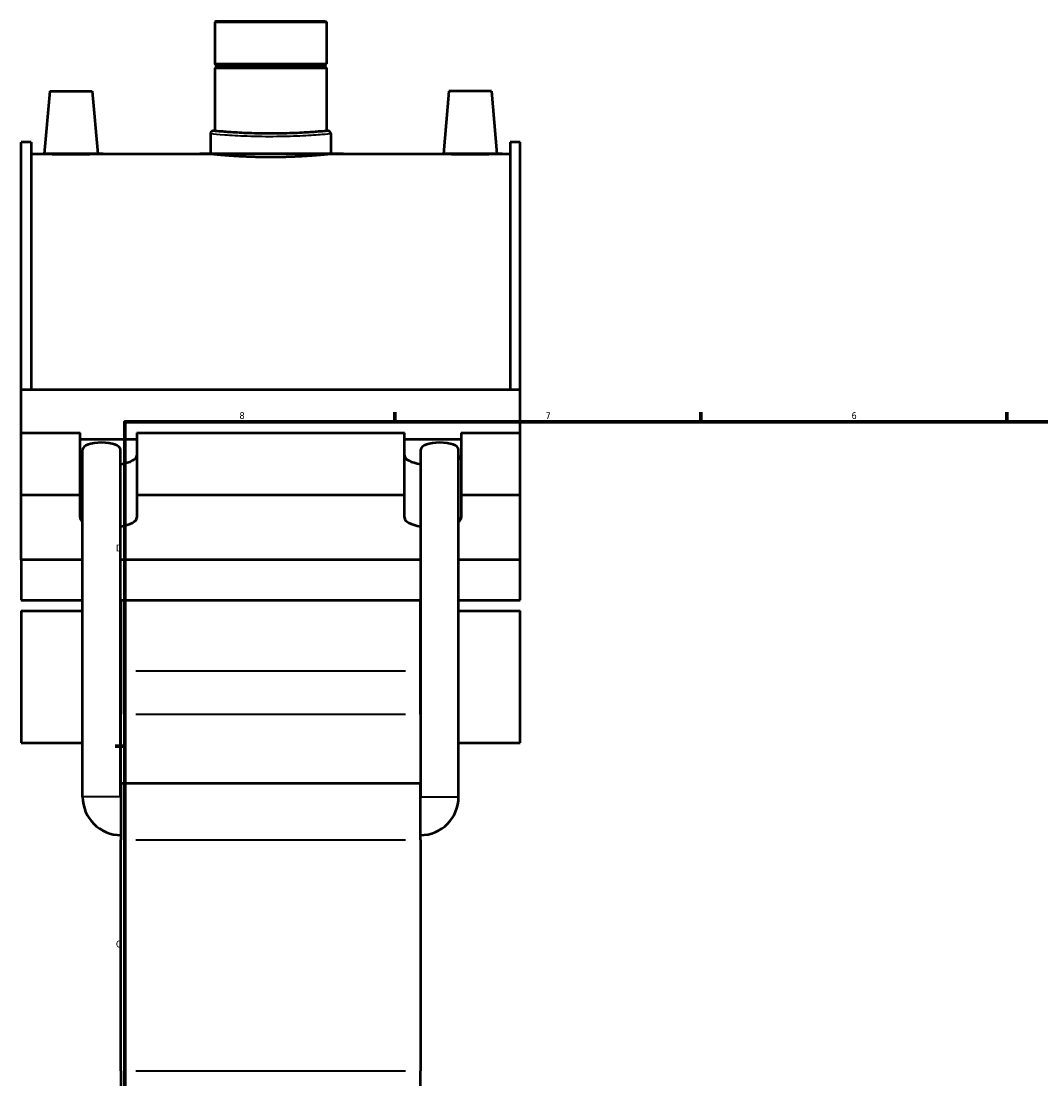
# Model space of a CAD drawing. Header units: inches. Extents: x -0.9 to 60.9, y -1.4 to 50.4.
# Tile 2 of 7: x -0.9 to 13.2, y 11.9 to 26.6. Entities that reach past the tile are written whole.
import ezdxf

# ---------------------------------------------------------------- set-up
doc = ezdxf.new("R2010")
doc.units = ezdxf.units.IN
doc.header["$MEASUREMENT"] = 0
for name, color, linetype, lineweight in [('Border (ANSI)', 7, 'Continuous', 70), ('Visible (ANSI)', 7, 'Continuous', 50), ('Visible Narrow (ANSI)', 7, 'Continuous', 35)]:
    doc.layers.add(name, color=color, linetype=linetype, lineweight=lineweight)
doc.styles.add('Note Text (ANSI)', font='tahoma.ttf')

# ---------------------------------------------------------------- blocks, each defined once
blk = doc.blocks.new('Borders Default Border')
at = {"layer": 'Border (ANSI)'}
for p, q in [((4.250000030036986, 21.00000006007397), (4.250000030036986, 21.13448766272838)), ((8.500000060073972, 21.00000006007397), (8.500000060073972, 21.13448766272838)), ((12.7499993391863, 21.00000006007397), (12.7499993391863, 21.13448766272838)), ((21.24999939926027, 21.00000006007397), (21.24999939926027, 21.13448766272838)), ((25.4999986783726, 21.00000006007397), (25.4999986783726, 21.13448766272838)), ((29.75000096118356, 21.00000006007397), (29.75000096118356, 21.13448766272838)), ((0.4999999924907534, 16.49999993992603), (0.3655118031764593, 16.49999993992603)), ((33.49999855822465, 16.49999993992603), (33.63448916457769, 16.49999993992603)), ((0.4999999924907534, 5.500000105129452), (0.3655118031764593, 5.500000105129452)), ((33.49999855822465, 5.500000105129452), (33.63448916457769, 5.500000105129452)), ((4.250000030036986, 0.9999999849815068), (4.250000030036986, 0.8655118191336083)), ((8.500000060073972, 0.9999999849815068), (8.500000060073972, 0.8655118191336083)), ((12.7499993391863, 0.9999999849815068), (12.7499993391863, 0.8655118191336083)), ((21.24999939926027, 0.9999999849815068), (21.24999939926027, 0.8655118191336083)), ((25.4999986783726, 0.9999999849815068), (25.4999986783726, 0.8655118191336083)), ((29.75000096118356, 0.9999999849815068), (29.75000096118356, 0.8655118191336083))]:
    blk.add_line(p, q, dxfattribs=at)
at = {"layer": 'Border (ANSI)', "flags": 128}
for points in [[(17.00000012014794, 21.39999960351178), (17.00000012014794, 21.00000006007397), (16.88453043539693, 21.19999983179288), (17.11546980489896, 21.19999983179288), (17.00000012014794, 21.00000006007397)], [(0.4999999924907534, 0.9999999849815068), (0.4999999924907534, 21.00000006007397), (33.49999855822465, 21.00000006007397), (33.49999855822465, 0.9999999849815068), (0.4999999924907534, 0.9999999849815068)], [(0.1000000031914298, 11.0000002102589), (0.4999999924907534, 11.0000002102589), (0.3000000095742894, 11.11546989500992), (0.3000000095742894, 10.88452977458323), (0.4999999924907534, 11.0000002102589)], [(33.90000110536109, 11.0000002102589), (33.49999855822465, 11.0000002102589), (33.69999983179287, 11.11546989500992), (33.69999983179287, 10.88452977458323), (33.49999855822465, 11.0000002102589)], [(17.00000012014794, 0.6000000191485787), (17.00000012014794, 0.9999999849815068), (16.88453043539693, 0.8000000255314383), (17.11546980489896, 0.8000000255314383), (17.00000012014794, 0.9999999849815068)]]:
    blk.add_lwpolyline(points, dxfattribs=at)
at = {"layer": 'Border (ANSI)', "color": 5, "true_color": 0x0000ff, "char_height": 0.09448818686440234, "attachment_point": 7, "style": 'Note Text (ANSI)'}
for s, insert in [('8', (2.09415882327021, 21.03785602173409)), ('7', (6.345746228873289, 21.04)), ('6', (10.59483913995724, 21.03800916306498)), ('5', (14.84733363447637, 21.03800916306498)), ('4', (19.0920422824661, 21.04)), ('3', (23.34559504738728, 21.03800916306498)), ('2', (27.59635095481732, 21.04)), ('1', (31.85368325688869, 21.04)), ('D', (0.378138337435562, 19.2027559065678)), ('D', (33.55262652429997, 19.2027559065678)), ('C', (0.3779006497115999, 13.70107135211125)), ('C', (33.552388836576, 13.70107135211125)), ('B', (0.3839194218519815, 8.202755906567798)), ('B', (33.55840760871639, 8.202755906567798)), ('A', (0.3725641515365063, 2.702755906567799)), ('A', (33.54705233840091, 2.702755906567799)), ('8', (2.09415882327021, 0.8633678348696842)), ('7', (6.345746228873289, 0.8655118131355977)), ('6', (10.59483913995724, 0.8635209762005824)), ('5', (14.84733363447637, 0.8635209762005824)), ('4', (19.0920422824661, 0.8655118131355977)), ('3', (23.34559504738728, 0.8635209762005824)), ('2', (27.59635095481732, 0.8655118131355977)), ('1', (31.85368325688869, 0.8655118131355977))]:
    blk.add_mtext(s, dxfattribs=dict(at, insert=insert))

msp = doc.modelspace()

# ---------------------------------------------------------------- linework, layer by layer
at = {"layer": 'Visible (ANSI)'}
for p, q in [((1.763593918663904, 26.56400509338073), (1.751668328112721, 26.55207950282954)), ((3.301995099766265, 26.55207950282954), (1.751668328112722, 26.55207950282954)), ((1.751668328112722, 26.55207950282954), (1.751668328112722, 25.97035679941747)), ((1.763593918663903, 26.56400509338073), (3.290069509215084, 26.56400509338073)), ((3.290069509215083, 26.56400509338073), (3.301995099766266, 26.55207950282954)), ((3.301995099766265, 26.55207950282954), (3.301995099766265, 25.97035679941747)), ((1.751668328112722, 25.97035679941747), (3.301995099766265, 25.97035679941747)), ((1.771353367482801, 25.95067176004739), (1.751668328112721, 25.97035679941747)), ((1.771353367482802, 25.93098672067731), (1.751668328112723, 25.91130168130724)), ((3.301995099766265, 25.91130168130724), (1.751668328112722, 25.91130168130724)), ((1.751668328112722, 25.91130168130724), (1.751668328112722, 25.03940666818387)), ((1.771353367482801, 25.95067176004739), (3.282310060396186, 25.95067176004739)), ((1.771353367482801, 25.95067176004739), (1.771353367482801, 25.93098672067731)), ((3.282310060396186, 25.93098672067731), (1.771353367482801, 25.93098672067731)), ((3.282310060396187, 25.95067176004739), (3.301995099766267, 25.97035679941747)), ((3.282310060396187, 25.95067176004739), (3.282310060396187, 25.93098672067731)), ((3.282310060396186, 25.93098672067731), (3.301995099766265, 25.91130168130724)), ((3.301995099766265, 25.91130168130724), (3.301995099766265, 25.03940666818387)), ((-0.5404438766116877, 25.59014682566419), (-0.6162214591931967, 24.72400509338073)), ((-0.5404438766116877, 25.59014682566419), (0.05010730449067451, 25.59014682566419)), ((0.05010730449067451, 25.59014682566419), (0.1258848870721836, 24.72400509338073)), ((5.003556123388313, 25.59014682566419), (4.927778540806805, 24.72400509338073)), ((5.594107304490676, 25.59014682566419), (5.003556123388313, 25.59014682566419)), ((5.594107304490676, 25.59014682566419), (5.669884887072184, 24.72400509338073)), ((1.692040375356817, 25.00362989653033), (1.692040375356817, 24.72400509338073)), ((1.751668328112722, 25.03940666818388), (1.72781714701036, 25.03940666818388)), ((3.325846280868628, 25.03940666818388), (3.301995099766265, 25.03940666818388)), ((3.361623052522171, 25.00362989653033), (3.361623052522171, 24.72400509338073)), ((-0.9381682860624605, 21.45138478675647), (-0.938168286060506, 24.8817058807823)), ((-0.7995682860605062, 24.8817058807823), (-0.938168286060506, 24.8817058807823)), ((-0.7995682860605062, 24.8817058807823), (-0.7995682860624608, 21.45138478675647)), ((5.853231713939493, 24.8817058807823), (5.853231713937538, 21.45138478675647)), ((5.991831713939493, 24.8817058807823), (5.853231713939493, 24.8817058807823)), ((5.991831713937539, 21.45138478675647), (5.991831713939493, 24.8817058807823)), ((-0.7995682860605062, 24.72400509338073), (-0.6162214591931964, 24.72400509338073)), ((0.1258848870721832, 24.72400509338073), (1.692040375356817, 24.72400509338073)), ((3.361623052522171, 24.72400509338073), (4.927778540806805, 24.72400509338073)), ((5.669884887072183, 24.72400509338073), (5.853231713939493, 24.72400509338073)), ((-0.9381682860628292, 21.45138478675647), (5.99183171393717, 21.45138478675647)), ((-0.9381682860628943, 20.84972495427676), (-0.9381682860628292, 21.45138478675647)), ((5.991831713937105, 20.84972495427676), (5.99183171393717, 21.45138478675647)), ((-0.9381682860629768, 20.84972495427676), (-0.1196702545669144, 20.84972495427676)), ((-0.9381682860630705, 19.98528173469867), (-0.9381682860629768, 20.84972495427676)), ((-0.1196702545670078, 19.98528173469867), (-0.1196702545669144, 20.84972495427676)), ((-0.119670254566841, 20.759830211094), (0.6688336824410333, 20.759830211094)), ((0.6688336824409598, 20.84972495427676), (0.6688336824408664, 19.98528173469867)), ((0.6688336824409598, 20.84972495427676), (4.384829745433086, 20.84972495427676)), ((4.384829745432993, 19.98528173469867), (4.384829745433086, 20.84972495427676)), ((4.384829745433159, 20.759830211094), (5.173333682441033, 20.759830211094)), ((5.173333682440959, 20.84972495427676), (5.173333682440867, 19.98528173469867)), ((5.173333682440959, 20.84972495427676), (5.991831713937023, 20.84972495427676)), ((5.991831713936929, 19.98528173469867), (5.991831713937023, 20.84972495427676)), ((-0.08440844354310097, 15.79419800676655), (-0.08440844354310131, 20.61784706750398)), ((0.4412608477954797, 15.79419800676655), (0.4412608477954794, 20.61784706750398)), ((4.612402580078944, 15.79419800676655), (4.612402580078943, 20.61784706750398)), ((5.138071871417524, 15.79419800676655), (5.138071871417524, 20.61784706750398)), ((-0.9381682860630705, 19.98528173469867), (-0.1196702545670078, 19.98528173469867)), ((-0.9381682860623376, 19.08633430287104), (-0.9381682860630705, 19.98528173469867)), ((-0.1196702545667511, 19.670650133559), (-0.1196702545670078, 19.98528173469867)), ((0.6688336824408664, 19.98528173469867), (0.6688336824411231, 19.670650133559)), ((0.6688336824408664, 19.98528173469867), (4.384829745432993, 19.98528173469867)), ((4.38482974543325, 19.670650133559), (4.384829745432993, 19.98528173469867)), ((5.173333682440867, 19.98528173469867), (5.173333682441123, 19.670650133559)), ((5.173333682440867, 19.98528173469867), (5.991831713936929, 19.98528173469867)), ((5.991831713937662, 19.08633430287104), (5.991831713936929, 19.98528173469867)), ((-0.08440844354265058, 19.08633430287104), (-0.9381682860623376, 19.08633430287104)), ((-0.9381682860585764, 19.08633430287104), (-0.9381682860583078, 18.52490553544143)), ((4.612402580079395, 19.08633430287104), (0.4412608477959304, 19.08633430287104)), ((5.991831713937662, 19.08633430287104), (5.138071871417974, 19.08633430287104)), ((5.991831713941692, 18.52490553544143), (5.991831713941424, 19.08633430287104)), ((-0.9381682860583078, 18.52490553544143), (-0.08440844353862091, 18.52490553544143)), ((0.4412608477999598, 18.52490553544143), (4.612402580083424, 18.52490553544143)), ((0.4478317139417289, 18.52490553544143), (0.4478317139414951, 17.53934337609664)), ((4.605831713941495, 17.53934337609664), (4.605831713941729, 18.52490553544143)), ((5.138071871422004, 18.52490553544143), (5.991831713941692, 18.52490553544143)), ((-0.9381682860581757, 18.37514532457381), (-0.9381682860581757, 16.5454118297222)), ((-0.9381682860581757, 18.3751453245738), (-0.08440844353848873, 18.3751453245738)), ((0.4412608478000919, 18.3751453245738), (0.4478317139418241, 18.3751453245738)), ((4.605831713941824, 18.3751453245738), (4.612402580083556, 18.3751453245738)), ((5.138071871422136, 18.3751453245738), (5.991831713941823, 18.3751453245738)), ((5.991831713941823, 16.5454118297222), (5.991831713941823, 18.37514532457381)), ((0.4478317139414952, 17.53934337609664), (0.4478317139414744, 16.94012476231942)), ((4.605831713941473, 16.94012476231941), (4.605831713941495, 17.53934337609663)), ((0.4478317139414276, 15.98475312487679), (0.4478317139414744, 16.94012476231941)), ((4.605831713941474, 16.94012476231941), (4.605831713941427, 15.98475312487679)), ((-0.9381682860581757, 16.5454118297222), (-0.08440844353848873, 16.5454118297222)), ((0.4412608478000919, 16.5454118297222), (0.4478317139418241, 16.5454118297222)), ((4.605831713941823, 16.5454118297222), (4.612402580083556, 16.5454118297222)), ((5.138071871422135, 16.5454118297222), (5.991831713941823, 16.5454118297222)), ((0.4478317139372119, 15.98475312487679), (0.4478317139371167, 15.19523651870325)), ((0.4478317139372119, 15.98475312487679), (4.605831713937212, 15.98475312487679)), ((4.605831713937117, 15.19523651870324), (4.605831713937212, 15.98475312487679)), ((0.4478317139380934, 11.98978492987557), (0.4478317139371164, 15.19523651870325)), ((4.605831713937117, 15.19523651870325), (4.605831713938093, 11.98978492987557)), ((0.4478317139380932, 11.98978492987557), (0.4478317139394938, 10.07097359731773)), ((4.605831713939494, 10.07097359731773), (4.605831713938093, 11.98978492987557))]:
    msp.add_line(p, q, dxfattribs=at)
for centre, radius, start, end in [((1.72781714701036, 25.00362989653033), 0.0357767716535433, 90, 180), ((3.325846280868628, 25.00362989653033), 0.0357767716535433, 0, 90), ((0.4478317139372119, 15.79419800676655), 0.5322401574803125, 180, 270), ((0.4478317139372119, 15.79419800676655), 0.006570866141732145, 180, 270), ((4.605831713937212, 15.79419800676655), 0.5322401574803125, 270, 0), ((4.605831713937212, 15.79419800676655), 0.006570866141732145, 270, 0)]:
    msp.add_arc(centre, radius, start, end, dxfattribs=at)
for centre, major_axis, ratio, start_param, end_param in [((0.178426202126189, 20.61784706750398), (0.2628346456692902, 1.658252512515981e-18), 0.3639702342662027, 0, 3.141592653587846), ((4.875237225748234, 20.61784706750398), (0.2628346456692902, 1.658252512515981e-18), 0.3639702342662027, 0, 3.141592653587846), ((0.2745817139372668, 20.53509335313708), (-0.3942519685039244, 5.432006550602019e-14), 0.3420201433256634, 0, 0.4261590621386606), ((0.2745817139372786, 20.5350933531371), (0.3942519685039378, -6.993530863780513e-16), 0.3420201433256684, 5.148892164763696, 6.283185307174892), ((4.779081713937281, 20.5350933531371), (-0.3942519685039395, 4.243106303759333e-14), 0.3420201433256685, 0, 1.134293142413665), ((4.779081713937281, 20.53509335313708), (0.3942519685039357, 1.468641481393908e-14), 0.3420201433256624, 5.857026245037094, 6.283185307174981), ((0.2745817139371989, 19.67065013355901), (-0.3942519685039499, 3.226858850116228e-14), 0.342020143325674, 0, 0.4261590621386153), ((0.2745817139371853, 19.670650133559), (0.3942519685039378, -6.993530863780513e-16), 0.3420201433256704, 5.148892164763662, 6.283185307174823), ((4.779081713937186, 19.670650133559), (-0.3942519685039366, 4.156779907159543e-14), 0.342020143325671, 0, 1.134293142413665), ((4.779081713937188, 19.670650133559), (0.3942519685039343, 1.049029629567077e-15), 0.3420201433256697, 5.857026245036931, 6.28318530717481)]:
    msp.add_ellipse(centre, major_axis=major_axis, ratio=ratio, start_param=start_param, end_param=end_param, dxfattribs=at)
for points, knots in [([(2.526831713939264, 25.0026875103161), (2.478134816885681, 25.0026875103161), (2.427783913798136, 25.00313485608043), (2.32764221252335, 25.00496374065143), (2.277850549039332, 25.00634405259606), (2.182367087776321, 25.00981225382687), (2.136598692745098, 25.01189968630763), (2.051965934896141, 25.01637761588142), (2.013103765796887, 25.01876352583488), (1.944313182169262, 25.02337184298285), (1.912030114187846, 25.02575567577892), (1.855119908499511, 25.03022603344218), (1.830489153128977, 25.03230802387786), (1.790925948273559, 25.03576524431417), (1.775962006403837, 25.03714010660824), (1.756331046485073, 25.03896140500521), (1.751668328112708, 25.03940666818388), (1.751668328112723, 25.03940666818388)], [0, 0, 0, 0, 0.3710703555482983, 0.3710703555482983, 0.7421407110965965, 0.7421407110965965, 1.113211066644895, 1.113211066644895, 1.484281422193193, 1.484281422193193, 1.855350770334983, 1.855350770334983, 2.226420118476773, 2.226420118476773, 2.597489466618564, 2.597489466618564, 2.968558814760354, 2.968558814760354, 2.968558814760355, 2.968558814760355]), ([(3.301995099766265, 25.03940666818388), (3.301995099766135, 25.03940666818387), (3.297332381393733, 25.0389614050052), (3.277701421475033, 25.03714010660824), (3.262737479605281, 25.03576524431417), (3.223174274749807, 25.03230802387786), (3.198543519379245, 25.03022603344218), (3.14163331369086, 25.02575567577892), (3.109350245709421, 25.02337184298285), (3.040559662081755, 25.01876352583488), (3.001697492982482, 25.01637761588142), (2.917064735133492, 25.01189968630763), (2.871296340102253, 25.00981225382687), (2.775812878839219, 25.00634405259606), (2.726021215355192, 25.00496374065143), (2.625879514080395, 25.00313485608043), (2.575528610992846, 25.0026875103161), (2.526831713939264, 25.0026875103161)], [8.905676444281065, 8.905676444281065, 8.90567644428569, 8.90567644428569, 9.276745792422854, 9.276745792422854, 9.647815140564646, 9.647815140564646, 10.01888448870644, 10.01888448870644, 10.38995383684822, 10.38995383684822, 10.76102419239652, 10.76102419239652, 11.13209454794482, 11.13209454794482, 11.50316490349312, 11.50316490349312, 11.87423525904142, 11.87423525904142, 11.87423525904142, 11.87423525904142]), ([(0.1258848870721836, 24.72400509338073), (0.1258848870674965, 24.72400509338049), (0.1165948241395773, 24.72354889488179), (0.07879353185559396, 24.72189812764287), (0.05028214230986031, 24.72072704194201), (-0.01555711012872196, 24.71852457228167), (-0.05728392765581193, 24.71735021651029), (-0.1487606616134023, 24.71569272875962), (-0.1985114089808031, 24.71523357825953), (-0.2918251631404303, 24.71523357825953), (-0.3415759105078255, 24.71569272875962), (-0.4330526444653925, 24.71735021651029), (-0.474779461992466, 24.71852457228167), (-0.5406187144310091, 24.72072704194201), (-0.5691301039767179, 24.72189812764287), (-0.606931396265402, 24.723548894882), (-0.6162214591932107, 24.72400509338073), (-0.6162214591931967, 24.72400509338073)], [1.421766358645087, 1.421766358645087, 1.421766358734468, 1.421766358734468, 1.777124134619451, 1.777124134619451, 2.132481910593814, 2.132481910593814, 2.488007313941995, 2.488007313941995, 2.843532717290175, 2.843532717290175, 3.199058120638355, 3.199058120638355, 3.554583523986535, 3.554583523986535, 3.909941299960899, 3.909941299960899, 4.265299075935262, 4.265299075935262, 4.265299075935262, 4.265299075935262]), ([(3.361623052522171, 24.72400509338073), (3.361623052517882, 24.72400509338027), (3.356600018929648, 24.7234678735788), (3.335454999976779, 24.72127061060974), (3.319337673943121, 24.71961198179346), (3.276728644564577, 24.71544115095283), (3.250203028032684, 24.71292937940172), (3.18891806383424, 24.70753585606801), (3.154154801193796, 24.70465956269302), (3.080081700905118, 24.69909872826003), (3.038235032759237, 24.69621928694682), (2.947100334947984, 24.69081429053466), (2.897814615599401, 24.68829427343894), (2.794988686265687, 24.6841068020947), (2.741365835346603, 24.68243991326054), (2.633513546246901, 24.68023115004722), (2.5792831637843, 24.6796907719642), (2.474380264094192, 24.6796907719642), (2.420149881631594, 24.68023115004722), (2.312297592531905, 24.68243991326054), (2.258674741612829, 24.6841068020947), (2.155848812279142, 24.68829427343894), (2.106563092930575, 24.69081429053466), (2.015428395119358, 24.69621928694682), (1.973581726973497, 24.69909872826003), (1.899508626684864, 24.70465956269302), (1.864745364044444, 24.70753585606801), (1.803460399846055, 24.71292937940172), (1.776934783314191, 24.71544115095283), (1.734325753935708, 24.71961198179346), (1.718208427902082, 24.72127061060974), (1.697063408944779, 24.72346787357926), (1.692040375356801, 24.72400509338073), (1.692040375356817, 24.72400509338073)], [3.19743353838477, 3.19743353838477, 3.19743353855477, 3.19743353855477, 3.597111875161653, 3.597111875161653, 3.996790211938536, 3.996790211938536, 4.396468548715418, 4.396468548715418, 4.796146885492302, 4.796146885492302, 5.195826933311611, 5.195826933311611, 5.595506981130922, 5.595506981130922, 5.995187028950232, 5.995187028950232, 6.394867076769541, 6.394867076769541, 6.794547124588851, 6.794547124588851, 7.19422717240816, 7.19422717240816, 7.59390722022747, 7.59390722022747, 7.993587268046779, 7.993587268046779, 8.393265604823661, 8.393265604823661, 8.792943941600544, 8.792943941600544, 9.192622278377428, 9.192622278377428, 9.592300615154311, 9.592300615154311, 9.592300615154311, 9.592300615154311]), ([(5.669884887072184, 24.72400509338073), (5.669884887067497, 24.7240050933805), (5.660594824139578, 24.72354889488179), (5.622793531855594, 24.72189812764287), (5.594282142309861, 24.72072704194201), (5.528442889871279, 24.71852457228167), (5.486716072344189, 24.71735021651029), (5.395239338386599, 24.71569272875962), (5.345488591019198, 24.71523357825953), (5.298831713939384, 24.71523357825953), (5.25217483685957, 24.71523357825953), (5.202424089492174, 24.71569272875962), (5.110947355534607, 24.71735021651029), (5.069220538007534, 24.71852457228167), (5.003381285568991, 24.72072704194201), (4.974869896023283, 24.72189812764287), (4.937068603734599, 24.723548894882), (4.92777854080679, 24.72400509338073), (4.927778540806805, 24.72400509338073)], [4.265299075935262, 4.265299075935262, 4.265299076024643, 4.265299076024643, 4.620656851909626, 4.620656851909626, 4.976014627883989, 4.976014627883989, 5.33154003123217, 5.33154003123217, 5.687065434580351, 5.687065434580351, 5.687065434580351, 6.042590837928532, 6.042590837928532, 6.398116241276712, 6.398116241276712, 6.753474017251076, 6.753474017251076, 7.108831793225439, 7.108831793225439, 7.108831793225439, 7.108831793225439])]:
    msp.add_open_spline(points, degree=3, knots=knots, dxfattribs=at)
at = {"layer": 'Visible Narrow (ANSI)'}
for p, q in [((4.397931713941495, 17.53934337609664), (0.655731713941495, 17.53934337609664)), ((0.6557317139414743, 16.94012476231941), (4.397931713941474, 16.94012476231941)), ((0.4380249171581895, 15.79419800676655), (-0.08117251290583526, 15.79419800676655)), ((4.615638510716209, 15.79419800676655), (5.134835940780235, 15.79419800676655)), ((0.6557317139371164, 15.19523651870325), (4.397931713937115, 15.19523651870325)), ((0.6557317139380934, 11.98978492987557), (4.397931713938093, 11.98978492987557))]:
    msp.add_line(p, q, dxfattribs=at)
for points, knots in [([(1.692159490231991, 25.00358724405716), (1.692129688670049, 25.00359794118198), (1.697039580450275, 25.00315756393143), (1.733815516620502, 24.99977374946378), (1.797410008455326, 24.99390313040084), (1.97394440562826, 24.98125527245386), (2.082017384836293, 24.97477073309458), (2.330493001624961, 24.96568849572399), (2.472322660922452, 24.96352700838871), (2.73913336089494, 24.96605008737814), (2.864360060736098, 24.97019190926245), (3.082938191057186, 24.98118006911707), (3.175973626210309, 24.98791078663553), (3.306964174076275, 24.99844607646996), (3.346768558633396, 25.00224355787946), (3.360465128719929, 25.00352121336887), (3.36160699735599, 25.00362415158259), (3.361592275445, 25.00361891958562)], [-15.98618749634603, -15.98618749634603, -15.98618749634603, -15.98618749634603, -15.601197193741, -15.601197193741, -14.55679014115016, -14.55679014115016, -13.6010894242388, -13.6010894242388, -12.58420367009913, -12.58420367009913, -11.64051902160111, -11.64051902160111, -10.69119013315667, -10.69119013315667, -9.777224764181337, -9.777224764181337, -9.591712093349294, -9.591712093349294, -9.591712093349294, -9.591712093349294]), ([(3.32581682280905, 25.03939564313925), (3.325830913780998, 25.03940089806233), (3.324737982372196, 25.03929750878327), (3.311628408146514, 25.03801425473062), (3.273529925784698, 25.03420013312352), (3.148153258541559, 25.02361867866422), (3.05910505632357, 25.01685846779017), (2.849894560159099, 25.00582215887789), (2.730034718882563, 25.0016621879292), (2.47465876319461, 24.99912805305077), (2.338907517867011, 25.00129901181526), (2.101080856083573, 25.01042104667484), (1.997639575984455, 25.01693400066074), (1.82867093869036, 25.02963728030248), (1.767801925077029, 25.03553362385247), (1.732602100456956, 25.03893226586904), (1.727902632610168, 25.03937457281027), (1.727931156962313, 25.03936382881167)], [9.591712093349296, 9.591712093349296, 9.591712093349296, 9.591712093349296, 9.777224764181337, 9.777224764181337, 10.69119013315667, 10.69119013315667, 11.64051902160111, 11.64051902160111, 12.58420367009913, 12.58420367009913, 13.6010894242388, 13.6010894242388, 14.55679014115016, 14.55679014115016, 15.601197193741, 15.601197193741, 15.98618749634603, 15.98618749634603, 15.98618749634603, 15.98618749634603])]:
    msp.add_open_spline(points, degree=3, knots=knots, dxfattribs=at)

# ---------------------------------------------------------------- block references
msp.add_blockref('Borders Default Border', (0, 0))

doc.saveas('drawing.dxf')
